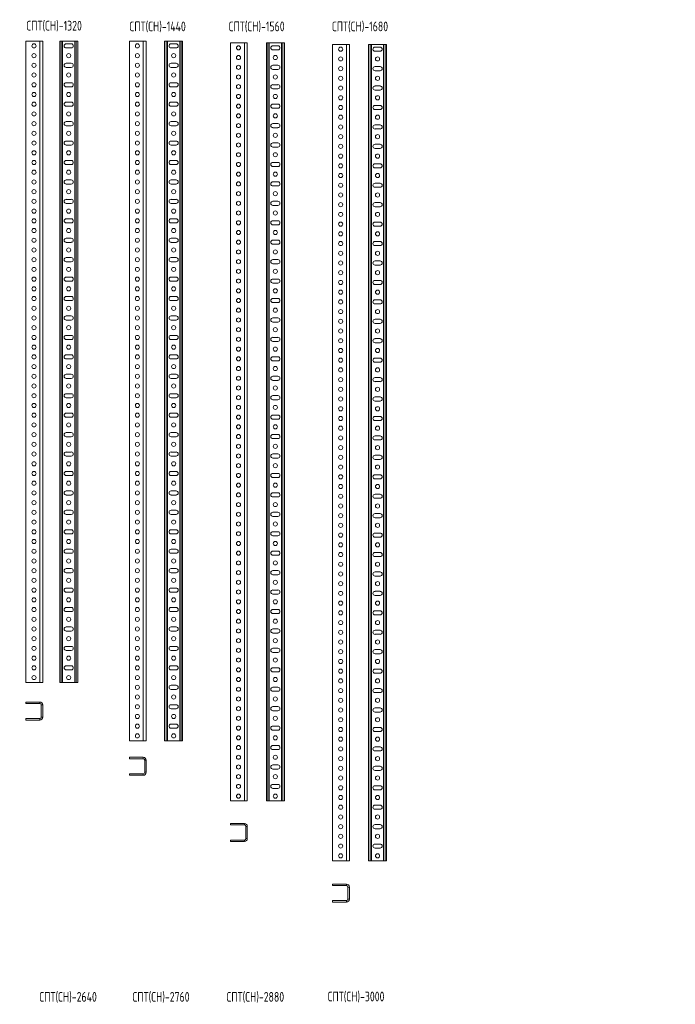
# Model space of a CAD drawing. Header units: millimetres. Extents: x -2 to 2565, y -5169 to 295.
# Tile 11 of 11: x 1216 to 2565, y -2054 to -28. Entities that reach past the tile are written whole.
import ezdxf

# ---------------------------------------------------------------- set-up
doc = ezdxf.new("R2010")
doc.units = ezdxf.units.MM
doc.styles.add('SLDTEXTSTYLE0', font='TXT', dxfattribs={"width": 0.7, "bigfont": 'bigfont'})

msp = doc.modelspace()

# ---------------------------------------------------------------- linework, layer by layer
at = {"color": 7, "linetype": 'Continuous', "lineweight": 15}
for p, q in [((1228.9, -71.7), (1228.9, -1391.7)), ((1228.9, -71.7), (1257.4, -71.7)), ((1257.4, -71.7), (1263.4, -71.7)), ((1263.4, -71.7), (1263.4, -1391.7)), ((1298.4, -71.7), (1298.4, -1391.7)), ((1301.4, -71.7), (1298.4, -71.7)), ((1301.4, -71.7), (1301.4, -1391.7)), ((1304.4, -71.7), (1301.4, -71.7)), ((1329.4, -71.7), (1304.4, -71.7)), ((1322.1, -77.5), (1311.6, -77.5)), ((1332.4, -71.7), (1329.4, -71.7)), ((1335.4, -71.7), (1332.4, -71.7)), ((1332.4, -71.7), (1332.4, -1391.7)), ((1335.4, -71.7), (1335.4, -1391.7)), ((1441.8, -71.7), (1441.8, -1511.7)), ((1441.8, -71.7), (1470.3, -71.7)), ((1470.3, -71.7), (1476.3, -71.7)), ((1476.3, -71.7), (1476.3, -1511.7)), ((1514.3, -71.7), (1514.3, -1511.7)), ((1517.3, -71.7), (1514.3, -71.7)), ((1517.3, -71.7), (1517.3, -1511.7)), ((1520.3, -71.7), (1517.3, -71.7)), ((1545.3, -71.7), (1520.3, -71.7)), ((1538.1, -77.5), (1527.6, -77.5)), ((1548.3, -71.7), (1545.3, -71.7)), ((1551.3, -71.7), (1548.3, -71.7)), ((1548.3, -71.7), (1548.3, -1511.7)), ((1551.3, -71.7), (1551.3, -1511.7)), ((1649.9, -75.7), (1649.9, -1635.7)), ((1649.9, -75.7), (1678.4, -75.7)), ((1678.4, -75.7), (1684.4, -75.7)), ((1684.4, -75.7), (1684.4, -1635.7)), ((1723.8, -75.7), (1723.8, -1635.7)), ((1726.8, -75.7), (1723.8, -75.7)), ((1726.8, -75.7), (1726.8, -1635.7)), ((1729.8, -75.7), (1726.8, -75.7)), ((1754.8, -75.7), (1729.8, -75.7)), ((1757.8, -75.7), (1754.8, -75.7)), ((1760.8, -75.7), (1757.8, -75.7)), ((1757.8, -75.7), (1757.8, -1635.7)), ((1760.8, -75.7), (1760.8, -1635.7)), ((1860.1, -78.5), (1860.1, -1758.5)), ((1860.1, -78.5), (1888.6, -78.5)), ((1888.6, -78.5), (1894.6, -78.5)), ((1894.6, -78.5), (1894.6, -1758.5)), ((1934.1, -78.5), (1934.1, -1758.5)), ((1937.1, -78.5), (1934.1, -78.5)), ((1937.1, -78.5), (1937.1, -1758.5)), ((1940.1, -78.5), (1937.1, -78.5)), ((1965.1, -78.5), (1940.1, -78.5)), ((1968.1, -78.5), (1965.1, -78.5)), ((1968.1, -78.5), (1968.1, -1758.5)), ((1971.1, -78.5), (1968.1, -78.5)), ((1971.1, -78.5), (1971.1, -1758.5)), ((1311.6, -86), (1322.1, -86)), ((1527.6, -86), (1538.1, -86)), ((1747.5, -81.5), (1737, -81.5)), ((1737, -90), (1747.5, -90)), ((1957.9, -84.2), (1947.4, -84.2)), ((1947.4, -92.7), (1957.9, -92.7)), ((1322.1, -117.5), (1311.6, -117.5)), ((1538.1, -117.5), (1527.6, -117.5)), ((1747.5, -121.5), (1737, -121.5)), ((1311.6, -126), (1322.1, -126)), ((1527.6, -126), (1538.1, -126)), ((1737, -130), (1747.5, -130)), ((1957.9, -124.2), (1947.4, -124.2)), ((1947.4, -132.7), (1957.9, -132.7)), ((1322.1, -157.5), (1311.6, -157.5)), ((1538.1, -157.5), (1527.6, -157.5)), ((1747.5, -161.5), (1737, -161.5)), ((1311.6, -166), (1322.1, -166)), ((1527.6, -166), (1538.1, -166)), ((1737, -170), (1747.5, -170)), ((1957.9, -164.2), (1947.4, -164.2)), ((1947.4, -172.7), (1957.9, -172.7)), ((1322.1, -197.5), (1311.6, -197.5)), ((1538.1, -197.5), (1527.6, -197.5)), ((1747.5, -201.5), (1737, -201.5)), ((1311.6, -206), (1322.1, -206)), ((1527.6, -206), (1538.1, -206)), ((1737, -210), (1747.5, -210)), ((1957.9, -204.2), (1947.4, -204.2)), ((1947.4, -212.7), (1957.9, -212.7)), ((1322.1, -237.5), (1311.6, -237.5)), ((1538.1, -237.5), (1527.6, -237.5)), ((1747.5, -241.5), (1737, -241.5)), ((1311.6, -246), (1322.1, -246)), ((1527.6, -246), (1538.1, -246)), ((1737, -250), (1747.5, -250)), ((1957.9, -244.2), (1947.4, -244.2)), ((1947.4, -252.7), (1957.9, -252.7)), ((1322.1, -277.5), (1311.6, -277.5)), ((1538.1, -277.5), (1527.6, -277.5)), ((1747.5, -281.5), (1737, -281.5)), ((1311.6, -286), (1322.1, -286)), ((1527.6, -286), (1538.1, -286)), ((1737, -290), (1747.5, -290)), ((1957.9, -284.2), (1947.4, -284.2)), ((1947.4, -292.7), (1957.9, -292.7)), ((1322.1, -317.5), (1311.6, -317.5)), ((1538.1, -317.5), (1527.6, -317.5)), ((1747.5, -321.5), (1737, -321.5)), ((1311.6, -326), (1322.1, -326)), ((1527.6, -326), (1538.1, -326)), ((1737, -330), (1747.5, -330)), ((1957.9, -324.2), (1947.4, -324.2)), ((1947.4, -332.7), (1957.9, -332.7)), ((1322.1, -357.5), (1311.6, -357.5)), ((1538.1, -357.5), (1527.6, -357.5)), ((1747.5, -361.5), (1737, -361.5)), ((1957.9, -364.2), (1947.4, -364.2)), ((1311.6, -366), (1322.1, -366)), ((1527.6, -366), (1538.1, -366)), ((1737, -370), (1747.5, -370)), ((1947.4, -372.7), (1957.9, -372.7)), ((1322.1, -397.5), (1311.6, -397.5)), ((1538.1, -397.5), (1527.6, -397.5)), ((1747.5, -401.5), (1737, -401.5)), ((1957.9, -404.2), (1947.4, -404.2)), ((1311.6, -406), (1322.1, -406)), ((1527.6, -406), (1538.1, -406)), ((1737, -410), (1747.5, -410)), ((1947.4, -412.7), (1957.9, -412.7)), ((1322.1, -437.5), (1311.6, -437.5)), ((1538.1, -437.5), (1527.6, -437.5)), ((1747.5, -441.5), (1737, -441.5)), ((1957.9, -444.2), (1947.4, -444.2)), ((1311.6, -446), (1322.1, -446)), ((1527.6, -446), (1538.1, -446)), ((1737, -450), (1747.5, -450)), ((1947.4, -452.7), (1957.9, -452.7)), ((1322.1, -477.5), (1311.6, -477.5)), ((1311.6, -486), (1322.1, -486)), ((1538.1, -477.5), (1527.6, -477.5)), ((1527.6, -486), (1538.1, -486)), ((1747.5, -481.5), (1737, -481.5)), ((1957.9, -484.2), (1947.4, -484.2)), ((1737, -490), (1747.5, -490)), ((1947.4, -492.7), (1957.9, -492.7)), ((1322.1, -517.5), (1311.6, -517.5)), ((1311.6, -526), (1322.1, -526)), ((1538.1, -517.5), (1527.6, -517.5)), ((1527.6, -526), (1538.1, -526)), ((1747.5, -521.5), (1737, -521.5)), ((1957.9, -524.2), (1947.4, -524.2)), ((1737, -530), (1747.5, -530)), ((1947.4, -532.7), (1957.9, -532.7)), ((1322.1, -557.5), (1311.6, -557.5)), ((1311.6, -566), (1322.1, -566)), ((1538.1, -557.5), (1527.6, -557.5)), ((1527.6, -566), (1538.1, -566)), ((1747.5, -561.5), (1737, -561.5)), ((1957.9, -564.2), (1947.4, -564.2)), ((1737, -570), (1747.5, -570)), ((1947.4, -572.7), (1957.9, -572.7)), ((1322.1, -597.5), (1311.6, -597.5)), ((1311.6, -606), (1322.1, -606)), ((1538.1, -597.5), (1527.6, -597.5)), ((1527.6, -606), (1538.1, -606)), ((1747.5, -601.5), (1737, -601.5)), ((1957.9, -604.2), (1947.4, -604.2)), ((1737, -610), (1747.5, -610)), ((1947.4, -612.7), (1957.9, -612.7)), ((1322.1, -637.5), (1311.6, -637.5)), ((1311.6, -646), (1322.1, -646)), ((1538.1, -637.5), (1527.6, -637.5)), ((1527.6, -646), (1538.1, -646)), ((1747.5, -641.5), (1737, -641.5)), ((1957.9, -644.2), (1947.4, -644.2)), ((1737, -650), (1747.5, -650)), ((1947.4, -652.7), (1957.9, -652.7)), ((1322.1, -677.5), (1311.6, -677.5)), ((1311.6, -686), (1322.1, -686)), ((1538.1, -677.5), (1527.6, -677.5)), ((1527.6, -686), (1538.1, -686)), ((1747.5, -681.5), (1737, -681.5)), ((1957.9, -684.2), (1947.4, -684.2)), ((1737, -690), (1747.5, -690)), ((1947.4, -692.7), (1957.9, -692.7)), ((1322.1, -717.5), (1311.6, -717.5)), ((1311.6, -726), (1322.1, -726)), ((1538.1, -717.5), (1527.6, -717.5)), ((1527.6, -726), (1538.1, -726)), ((1747.5, -721.5), (1737, -721.5)), ((1957.9, -724.2), (1947.4, -724.2)), ((1737, -730), (1747.5, -730)), ((1947.4, -732.7), (1957.9, -732.7)), ((1322.1, -757.5), (1311.6, -757.5)), ((1311.6, -766), (1322.1, -766)), ((1538.1, -757.5), (1527.6, -757.5)), ((1527.6, -766), (1538.1, -766)), ((1747.5, -761.5), (1737, -761.5)), ((1737, -770), (1747.5, -770)), ((1957.9, -764.2), (1947.4, -764.2)), ((1947.4, -772.7), (1957.9, -772.7)), ((1322.1, -797.5), (1311.6, -797.5)), ((1311.6, -806), (1322.1, -806)), ((1538.1, -797.5), (1527.6, -797.5)), ((1527.6, -806), (1538.1, -806)), ((1747.5, -801.5), (1737, -801.5)), ((1737, -810), (1747.5, -810)), ((1957.9, -804.2), (1947.4, -804.2)), ((1947.4, -812.7), (1957.9, -812.7)), ((1322.1, -837.5), (1311.6, -837.5)), ((1311.6, -846), (1322.1, -846)), ((1538.1, -837.5), (1527.6, -837.5)), ((1527.6, -846), (1538.1, -846)), ((1747.5, -841.5), (1737, -841.5)), ((1737, -850), (1747.5, -850)), ((1957.9, -844.2), (1947.4, -844.2)), ((1947.4, -852.7), (1957.9, -852.7)), ((1322.1, -877.5), (1311.6, -877.5)), ((1311.6, -886), (1322.1, -886)), ((1538.1, -877.5), (1527.6, -877.5)), ((1527.6, -886), (1538.1, -886)), ((1747.5, -881.5), (1737, -881.5)), ((1737, -890), (1747.5, -890)), ((1957.9, -884.2), (1947.4, -884.2)), ((1947.4, -892.7), (1957.9, -892.7)), ((1322.1, -917.5), (1311.6, -917.5)), ((1311.6, -926), (1322.1, -926)), ((1538.1, -917.5), (1527.6, -917.5)), ((1527.6, -926), (1538.1, -926)), ((1747.5, -921.5), (1737, -921.5)), ((1737, -930), (1747.5, -930)), ((1957.9, -924.2), (1947.4, -924.2)), ((1947.4, -932.7), (1957.9, -932.7)), ((1322.1, -957.5), (1311.6, -957.5)), ((1311.6, -966), (1322.1, -966)), ((1538.1, -957.5), (1527.6, -957.5)), ((1527.6, -966), (1538.1, -966)), ((1747.5, -961.5), (1737, -961.5)), ((1737, -970), (1747.5, -970)), ((1957.9, -964.2), (1947.4, -964.2)), ((1947.4, -972.7), (1957.9, -972.7)), ((1322.1, -997.5), (1311.6, -997.5)), ((1311.6, -1006), (1322.1, -1006)), ((1538.1, -997.5), (1527.6, -997.5)), ((1527.6, -1006), (1538.1, -1006)), ((1747.5, -1001.5), (1737, -1001.5)), ((1737, -1010), (1747.5, -1010)), ((1957.9, -1004.2), (1947.4, -1004.2)), ((1947.4, -1012.7), (1957.9, -1012.7)), ((1322.1, -1037.5), (1311.6, -1037.5)), ((1311.6, -1046), (1322.1, -1046)), ((1538.1, -1037.5), (1527.6, -1037.5)), ((1527.6, -1046), (1538.1, -1046)), ((1747.5, -1041.5), (1737, -1041.5)), ((1737, -1050), (1747.5, -1050)), ((1957.9, -1044.2), (1947.4, -1044.2)), ((1947.4, -1052.7), (1957.9, -1052.7)), ((1322.1, -1077.5), (1311.6, -1077.5)), ((1311.6, -1086), (1322.1, -1086)), ((1538.1, -1077.5), (1527.6, -1077.5)), ((1527.6, -1086), (1538.1, -1086)), ((1747.5, -1081.5), (1737, -1081.5)), ((1737, -1090), (1747.5, -1090)), ((1957.9, -1084.2), (1947.4, -1084.2)), ((1947.4, -1092.7), (1957.9, -1092.7)), ((1322.1, -1117.5), (1311.6, -1117.5)), ((1311.6, -1126), (1322.1, -1126)), ((1538.1, -1117.5), (1527.6, -1117.5)), ((1527.6, -1126), (1538.1, -1126)), ((1747.5, -1121.5), (1737, -1121.5)), ((1737, -1130), (1747.5, -1130)), ((1957.9, -1124.2), (1947.4, -1124.2)), ((1947.4, -1132.7), (1957.9, -1132.7)), ((1322.1, -1157.5), (1311.6, -1157.5)), ((1311.6, -1166), (1322.1, -1166)), ((1538.1, -1157.5), (1527.6, -1157.5)), ((1527.6, -1166), (1538.1, -1166)), ((1747.5, -1161.5), (1737, -1161.5)), ((1737, -1170), (1747.5, -1170)), ((1957.9, -1164.2), (1947.4, -1164.2)), ((1947.4, -1172.7), (1957.9, -1172.7)), ((1322.1, -1197.5), (1311.6, -1197.5)), ((1311.6, -1206), (1322.1, -1206)), ((1538.1, -1197.5), (1527.6, -1197.5)), ((1527.6, -1206), (1538.1, -1206)), ((1747.5, -1201.5), (1737, -1201.5)), ((1737, -1210), (1747.5, -1210)), ((1957.9, -1204.2), (1947.4, -1204.2)), ((1947.4, -1212.7), (1957.9, -1212.7)), ((1322.1, -1237.5), (1311.6, -1237.5)), ((1311.6, -1246), (1322.1, -1246)), ((1538.1, -1237.5), (1527.6, -1237.5)), ((1527.6, -1246), (1538.1, -1246)), ((1747.5, -1241.5), (1737, -1241.5)), ((1737, -1250), (1747.5, -1250)), ((1957.9, -1244.2), (1947.4, -1244.2)), ((1947.4, -1252.7), (1957.9, -1252.7)), ((1322.1, -1277.5), (1311.6, -1277.5)), ((1311.6, -1286), (1322.1, -1286)), ((1538.1, -1277.5), (1527.6, -1277.5)), ((1527.6, -1286), (1538.1, -1286)), ((1747.5, -1281.5), (1737, -1281.5)), ((1737, -1290), (1747.5, -1290)), ((1957.9, -1284.2), (1947.4, -1284.2)), ((1947.4, -1292.7), (1957.9, -1292.7)), ((1322.1, -1317.5), (1311.6, -1317.5)), ((1311.6, -1326), (1322.1, -1326)), ((1538.1, -1317.5), (1527.6, -1317.5)), ((1527.6, -1326), (1538.1, -1326)), ((1747.5, -1321.5), (1737, -1321.5)), ((1737, -1330), (1747.5, -1330)), ((1957.9, -1324.2), (1947.4, -1324.2)), ((1947.4, -1332.7), (1957.9, -1332.7)), ((1322.1, -1357.5), (1311.6, -1357.5)), ((1538.1, -1357.5), (1527.6, -1357.5)), ((1311.6, -1366), (1322.1, -1366)), ((1527.6, -1366), (1538.1, -1366)), ((1747.5, -1361.5), (1737, -1361.5)), ((1737, -1370), (1747.5, -1370)), ((1957.9, -1364.2), (1947.4, -1364.2)), ((1947.4, -1372.7), (1957.9, -1372.7)), ((1228.9, -1391.7), (1257.4, -1391.7)), ((1257.4, -1391.7), (1263.4, -1391.7)), ((1301.4, -1391.7), (1298.4, -1391.7)), ((1304.4, -1391.7), (1301.4, -1391.7)), ((1329.4, -1391.7), (1304.4, -1391.7)), ((1332.4, -1391.7), (1329.4, -1391.7)), ((1335.4, -1391.7), (1332.4, -1391.7)), ((1538.1, -1397.5), (1527.6, -1397.5)), ((1527.6, -1406), (1538.1, -1406)), ((1747.5, -1401.5), (1737, -1401.5)), ((1737, -1410), (1747.5, -1410)), ((1957.9, -1404.2), (1947.4, -1404.2)), ((1947.4, -1412.7), (1957.9, -1412.7)), ((1228.9, -1435.1), (1228.9, -1432.1)), ((1257.4, -1432.1), (1228.9, -1432.1)), ((1257.4, -1435.1), (1228.9, -1435.1)), ((1260.4, -1463.1), (1260.4, -1438.1)), ((1263.4, -1463.1), (1263.4, -1438.1)), ((1538.1, -1437.5), (1527.6, -1437.5)), ((1527.6, -1446), (1538.1, -1446)), ((1747.5, -1441.5), (1737, -1441.5)), ((1737, -1450), (1747.5, -1450)), ((1957.9, -1444.2), (1947.4, -1444.2)), ((1947.4, -1452.7), (1957.9, -1452.7)), ((1228.9, -1466.1), (1257.4, -1466.1)), ((1228.9, -1469.1), (1228.9, -1466.1)), ((1228.9, -1469.1), (1257.4, -1469.1)), ((1538.1, -1477.5), (1527.6, -1477.5)), ((1527.6, -1486), (1538.1, -1486)), ((1747.5, -1481.5), (1737, -1481.5)), ((1737, -1490), (1747.5, -1490)), ((1957.9, -1484.2), (1947.4, -1484.2)), ((1947.4, -1492.7), (1957.9, -1492.7)), ((1441.8, -1511.7), (1470.3, -1511.7)), ((1470.3, -1511.7), (1476.3, -1511.7)), ((1517.3, -1511.7), (1514.3, -1511.7)), ((1520.3, -1511.7), (1517.3, -1511.7)), ((1545.3, -1511.7), (1520.3, -1511.7)), ((1548.3, -1511.7), (1545.3, -1511.7)), ((1551.3, -1511.7), (1548.3, -1511.7)), ((1747.5, -1521.5), (1737, -1521.5)), ((1737, -1530), (1747.5, -1530)), ((1957.9, -1524.2), (1947.4, -1524.2)), ((1947.4, -1532.7), (1957.9, -1532.7)), ((1441.8, -1548.7), (1441.8, -1545.7)), ((1470.3, -1545.7), (1441.8, -1545.7)), ((1470.3, -1548.7), (1441.8, -1548.7)), ((1473.3, -1576.7), (1473.3, -1551.7)), ((1476.3, -1576.7), (1476.3, -1551.7)), ((1441.8, -1582.7), (1441.8, -1579.7)), ((1441.8, -1579.7), (1470.3, -1579.7)), ((1747.5, -1561.5), (1737, -1561.5)), ((1737, -1570), (1747.5, -1570)), ((1957.9, -1564.2), (1947.4, -1564.2)), ((1947.4, -1572.7), (1957.9, -1572.7)), ((1441.8, -1582.7), (1470.3, -1582.7)), ((1747.5, -1601.5), (1737, -1601.5)), ((1737, -1610), (1747.5, -1610)), ((1957.9, -1604.2), (1947.4, -1604.2)), ((1947.4, -1612.7), (1957.9, -1612.7)), ((1649.9, -1635.7), (1678.4, -1635.7)), ((1678.4, -1635.7), (1684.4, -1635.7)), ((1726.8, -1635.7), (1723.8, -1635.7)), ((1729.8, -1635.7), (1726.8, -1635.7)), ((1754.8, -1635.7), (1729.8, -1635.7)), ((1757.8, -1635.7), (1754.8, -1635.7)), ((1760.8, -1635.7), (1757.8, -1635.7)), ((1957.9, -1644.2), (1947.4, -1644.2)), ((1947.4, -1652.7), (1957.9, -1652.7)), ((1649.9, -1685), (1649.9, -1682)), ((1678.4, -1682), (1649.9, -1682)), ((1678.4, -1685), (1649.9, -1685)), ((1681.4, -1713), (1681.4, -1688)), ((1684.4, -1713), (1684.4, -1688)), ((1957.9, -1684.2), (1947.4, -1684.2)), ((1947.4, -1692.7), (1957.9, -1692.7)), ((1649.9, -1719), (1649.9, -1716)), ((1649.9, -1716), (1678.4, -1716)), ((1649.9, -1719), (1678.4, -1719)), ((1957.9, -1724.2), (1947.4, -1724.2)), ((1947.4, -1732.7), (1957.9, -1732.7)), ((1860.1, -1758.5), (1888.6, -1758.5)), ((1888.6, -1758.5), (1894.6, -1758.5)), ((1937.1, -1758.5), (1934.1, -1758.5)), ((1940.1, -1758.5), (1937.1, -1758.5)), ((1965.1, -1758.5), (1940.1, -1758.5)), ((1968.1, -1758.5), (1965.1, -1758.5)), ((1971.1, -1758.5), (1968.1, -1758.5)), ((1860.1, -1809.8), (1860.1, -1806.8)), ((1888.6, -1806.8), (1860.1, -1806.8)), ((1888.6, -1809.8), (1860.1, -1809.8)), ((1891.6, -1837.8), (1891.6, -1812.8)), ((1894.6, -1837.8), (1894.6, -1812.8)), ((1860.1, -1843.8), (1860.1, -1840.8)), ((1860.1, -1840.8), (1888.6, -1840.8)), ((1860.1, -1843.8), (1888.6, -1843.8))]:
    msp.add_line(p, q, dxfattribs=at)
at = {"color": 8, "linetype": 'Continuous', "lineweight": 0}
for p, q in [((1257.4, -71.7), (1257.4, -1391.7)), ((1304.4, -71.7), (1304.4, -1391.7)), ((1329.4, -71.7), (1329.4, -1391.7)), ((1470.3, -71.7), (1470.3, -1511.7)), ((1520.3, -71.7), (1520.3, -1511.7)), ((1545.3, -71.7), (1545.3, -1511.7)), ((1678.4, -75.7), (1678.4, -1635.7)), ((1729.8, -75.7), (1729.8, -1635.7)), ((1754.8, -75.7), (1754.8, -1635.7)), ((1888.6, -78.5), (1888.6, -1758.5)), ((1940.1, -78.5), (1940.1, -1758.5)), ((1965.1, -78.5), (1965.1, -1758.5)), ((1257.4, -1435.1), (1257.4, -1432.1)), ((1263.4, -1438.1), (1260.4, -1438.1)), ((1257.4, -1469.1), (1257.4, -1466.1)), ((1260.4, -1463.1), (1263.4, -1463.1)), ((1470.3, -1548.7), (1470.3, -1545.7)), ((1476.3, -1551.7), (1473.3, -1551.7)), ((1470.3, -1582.7), (1470.3, -1579.7)), ((1473.3, -1576.7), (1476.3, -1576.7)), ((1678.4, -1685), (1678.4, -1682)), ((1684.4, -1688), (1681.4, -1688)), ((1678.4, -1719), (1678.4, -1716)), ((1681.4, -1713), (1684.4, -1713)), ((1888.6, -1809.8), (1888.6, -1806.8)), ((1894.6, -1812.8), (1891.6, -1812.8)), ((1888.6, -1843.8), (1888.6, -1840.8)), ((1891.6, -1837.8), (1894.6, -1837.8))]:
    msp.add_line(p, q, dxfattribs=at)
at = {"color": 7, "linetype": 'Continuous', "lineweight": 15}
for centre in [(1245.4, -81.7), (1458.3, -81.7), (1245.4, -101.7), (1316.9, -101.7), (1458.3, -101.7), (1532.8, -101.7), (1666.4, -85.7), (1876.6, -88.5), (1245.4, -121.7), (1458.3, -121.7), (1666.4, -105.7), (1666.4, -125.7), (1742.3, -105.7), (1876.6, -108.5), (1952.6, -108.5), (1245.4, -141.7), (1316.9, -141.7), (1458.3, -141.7), (1532.8, -141.7), (1666.4, -145.7), (1742.3, -145.7), (1876.6, -128.5), (1245.4, -161.7), (1458.3, -161.7), (1666.4, -165.7), (1876.6, -148.5), (1952.6, -148.5), (1245.4, -181.7), (1316.9, -181.7), (1458.3, -181.7), (1532.8, -181.7), (1666.4, -185.7), (1742.3, -185.7), (1876.6, -168.5), (1245.4, -201.7), (1458.3, -201.7), (1666.4, -205.7), (1876.6, -188.5), (1952.6, -188.5), (1245.4, -221.7), (1316.9, -221.7), (1458.3, -221.7), (1532.8, -221.7), (1666.4, -225.7), (1742.3, -225.7), (1876.6, -208.5), (1245.4, -241.7), (1458.3, -241.7), (1666.4, -245.7), (1876.6, -228.5), (1952.6, -228.5), (1245.4, -261.7), (1316.9, -261.7), (1458.3, -261.7), (1532.8, -261.7), (1666.4, -265.7), (1742.3, -265.7), (1876.6, -248.5), (1245.4, -281.7), (1458.3, -281.7), (1666.4, -285.7), (1876.6, -268.5), (1952.6, -268.5), (1245.4, -301.7), (1316.9, -301.7), (1458.3, -301.7), (1532.8, -301.7), (1666.4, -305.7), (1742.3, -305.7), (1876.6, -288.5), (1245.4, -321.7), (1458.3, -321.7), (1666.4, -325.7), (1876.6, -308.5), (1952.6, -308.5), (1245.4, -341.7), (1316.9, -341.7), (1458.3, -341.7), (1532.8, -341.7), (1666.4, -345.7), (1742.3, -345.7), (1876.6, -328.5), (1876.6, -348.5), (1952.6, -348.5), (1245.4, -361.7), (1458.3, -361.7), (1666.4, -365.7), (1876.6, -368.5), (1245.4, -381.7), (1316.9, -381.7), (1458.3, -381.7), (1532.8, -381.7), (1666.4, -385.7), (1742.3, -385.7), (1876.6, -388.5), (1952.6, -388.5), (1245.4, -401.7), (1458.3, -401.7), (1666.4, -405.7), (1876.6, -408.5), (1245.4, -421.7), (1316.9, -421.7), (1458.3, -421.7), (1532.8, -421.7), (1666.4, -425.7), (1742.3, -425.7), (1876.6, -428.5), (1952.6, -428.5), (1245.4, -441.7), (1458.3, -441.7), (1666.4, -445.7), (1876.6, -448.5), (1245.4, -461.7), (1316.9, -461.7), (1458.3, -461.7), (1532.8, -461.7), (1666.4, -465.7), (1742.3, -465.7), (1876.6, -468.5), (1952.6, -468.5), (1245.4, -481.7), (1458.3, -481.7), (1666.4, -485.7), (1876.6, -488.5), (1245.4, -501.7), (1316.9, -501.7), (1458.3, -501.7), (1532.8, -501.7), (1666.4, -505.7), (1742.3, -505.7), (1876.6, -508.5), (1952.6, -508.5), (1245.4, -521.7), (1458.3, -521.7), (1666.4, -525.7), (1876.6, -528.5), (1245.4, -541.7), (1316.9, -541.7), (1458.3, -541.7), (1532.8, -541.7), (1666.4, -545.7), (1742.3, -545.7), (1876.6, -548.5), (1952.6, -548.5), (1245.4, -561.7), (1458.3, -561.7), (1666.4, -565.7), (1876.6, -568.5), (1245.4, -581.7), (1316.9, -581.7), (1458.3, -581.7), (1532.8, -581.7), (1666.4, -585.7), (1742.3, -585.7), (1876.6, -588.5), (1952.6, -588.5), (1245.4, -601.7), (1458.3, -601.7), (1666.4, -605.7), (1876.6, -608.5), (1245.4, -621.7), (1316.9, -621.7), (1458.3, -621.7), (1532.8, -621.7), (1666.4, -625.7), (1742.3, -625.7), (1876.6, -628.5), (1952.6, -628.5), (1245.4, -641.7), (1458.3, -641.7), (1666.4, -645.7), (1876.6, -648.5), (1245.4, -661.7), (1316.9, -661.7), (1458.3, -661.7), (1532.8, -661.7), (1666.4, -665.7), (1742.3, -665.7), (1876.6, -668.5), (1952.6, -668.5), (1245.4, -681.7), (1458.3, -681.7), (1666.4, -685.7), (1876.6, -688.5), (1245.4, -701.7), (1316.9, -701.7), (1458.3, -701.7), (1532.8, -701.7), (1666.4, -705.7), (1742.3, -705.7), (1876.6, -708.5), (1952.6, -708.5), (1245.4, -721.7), (1458.3, -721.7), (1666.4, -725.7), (1876.6, -728.5), (1245.4, -741.7), (1316.9, -741.7), (1458.3, -741.7), (1532.8, -741.7), (1666.4, -745.7), (1742.3, -745.7), (1876.6, -748.5), (1952.6, -748.5), (1245.4, -761.7), (1458.3, -761.7), (1666.4, -765.7), (1876.6, -768.5), (1245.4, -781.7), (1316.9, -781.7), (1458.3, -781.7), (1532.8, -781.7), (1666.4, -785.7), (1742.3, -785.7), (1876.6, -788.5), (1952.6, -788.5), (1245.4, -801.7), (1458.3, -801.7), (1666.4, -805.7), (1876.6, -808.5), (1245.4, -821.7), (1316.9, -821.7), (1458.3, -821.7), (1532.8, -821.7), (1666.4, -825.7), (1742.3, -825.7), (1876.6, -828.5), (1952.6, -828.5), (1245.4, -841.7), (1458.3, -841.7), (1666.4, -845.7), (1876.6, -848.5), (1245.4, -861.7), (1316.9, -861.7), (1458.3, -861.7), (1532.8, -861.7), (1666.4, -865.7), (1742.3, -865.7), (1876.6, -868.5), (1952.6, -868.5), (1245.4, -881.7), (1458.3, -881.7), (1666.4, -885.7), (1876.6, -888.5), (1245.4, -901.7), (1316.9, -901.7), (1458.3, -901.7), (1532.8, -901.7), (1666.4, -905.7), (1742.3, -905.7), (1876.6, -908.5), (1952.6, -908.5), (1245.4, -921.7), (1458.3, -921.7), (1666.4, -925.7), (1876.6, -928.5), (1245.4, -941.7), (1316.9, -941.7), (1458.3, -941.7), (1532.8, -941.7), (1666.4, -945.7), (1742.3, -945.7), (1876.6, -948.5), (1952.6, -948.5), (1245.4, -961.7), (1458.3, -961.7), (1666.4, -965.7), (1876.6, -968.5), (1245.4, -981.7), (1316.9, -981.7), (1458.3, -981.7), (1532.8, -981.7), (1666.4, -985.7), (1742.3, -985.7), (1876.6, -988.5), (1952.6, -988.5), (1245.4, -1001.7), (1458.3, -1001.7), (1666.4, -1005.7), (1876.6, -1008.5), (1245.4, -1021.7), (1316.9, -1021.7), (1458.3, -1021.7), (1532.8, -1021.7), (1666.4, -1025.7), (1742.3, -1025.7), (1876.6, -1028.5), (1952.6, -1028.5), (1245.4, -1041.7), (1458.3, -1041.7), (1666.4, -1045.7), (1876.6, -1048.5), (1245.4, -1061.7), (1316.9, -1061.7), (1458.3, -1061.7), (1532.8, -1061.7), (1666.4, -1065.7), (1742.3, -1065.7), (1876.6, -1068.5), (1952.6, -1068.5), (1245.4, -1081.7), (1458.3, -1081.7), (1666.4, -1085.7), (1876.6, -1088.5), (1245.4, -1101.7), (1316.9, -1101.7), (1458.3, -1101.7), (1532.8, -1101.7), (1666.4, -1105.7), (1742.3, -1105.7), (1876.6, -1108.5), (1952.6, -1108.5), (1245.4, -1121.7), (1458.3, -1121.7), (1666.4, -1125.7), (1876.6, -1128.5), (1245.4, -1141.7), (1316.9, -1141.7), (1458.3, -1141.7), (1532.8, -1141.7), (1666.4, -1145.7), (1742.3, -1145.7), (1876.6, -1148.5), (1952.6, -1148.5), (1245.4, -1161.7), (1458.3, -1161.7), (1666.4, -1165.7), (1876.6, -1168.5), (1245.4, -1181.7), (1316.9, -1181.7), (1458.3, -1181.7), (1532.8, -1181.7), (1666.4, -1185.7), (1742.3, -1185.7), (1876.6, -1188.5), (1952.6, -1188.5), (1245.4, -1201.7), (1458.3, -1201.7), (1666.4, -1205.7), (1876.6, -1208.5), (1245.4, -1221.7), (1316.9, -1221.7), (1458.3, -1221.7), (1532.8, -1221.7), (1666.4, -1225.7), (1742.3, -1225.7), (1876.6, -1228.5), (1952.6, -1228.5), (1245.4, -1241.7), (1458.3, -1241.7), (1666.4, -1245.7), (1876.6, -1248.5), (1245.4, -1261.7), (1316.9, -1261.7), (1458.3, -1261.7), (1532.8, -1261.7), (1666.4, -1265.7), (1742.3, -1265.7), (1876.6, -1268.5), (1952.6, -1268.5), (1245.4, -1281.7), (1458.3, -1281.7), (1666.4, -1285.7), (1876.6, -1288.5), (1245.4, -1301.7), (1316.9, -1301.7), (1458.3, -1301.7), (1532.8, -1301.7), (1666.4, -1305.7), (1742.3, -1305.7), (1876.6, -1308.5), (1952.6, -1308.5), (1245.4, -1321.7), (1458.3, -1321.7), (1666.4, -1325.7), (1876.6, -1328.5), (1245.4, -1341.7), (1245.4, -1361.7), (1316.9, -1341.7), (1458.3, -1341.7), (1458.3, -1361.7), (1532.8, -1341.7), (1666.4, -1345.7), (1742.3, -1345.7), (1876.6, -1348.5), (1952.6, -1348.5), (1245.4, -1381.7), (1316.9, -1381.7), (1458.3, -1381.7), (1532.8, -1381.7), (1666.4, -1365.7), (1876.6, -1368.5), (1458.3, -1401.7), (1666.4, -1385.7), (1742.3, -1385.7), (1876.6, -1388.5), (1952.6, -1388.5), (1458.3, -1421.7), (1532.8, -1421.7), (1666.4, -1405.7), (1876.6, -1408.5), (1458.3, -1441.7), (1666.4, -1425.7), (1742.3, -1425.7), (1876.6, -1428.5), (1952.6, -1428.5), (1458.3, -1461.7), (1532.8, -1461.7), (1666.4, -1445.7), (1876.6, -1448.5), (1458.3, -1481.7), (1666.4, -1465.7), (1742.3, -1465.7), (1876.6, -1468.5), (1952.6, -1468.5), (1458.3, -1501.7), (1532.8, -1501.7), (1666.4, -1485.7), (1876.6, -1488.5), (1666.4, -1505.7), (1742.3, -1505.7), (1876.6, -1508.5), (1952.6, -1508.5), (1666.4, -1525.7), (1876.6, -1528.5), (1666.4, -1545.7), (1742.3, -1545.7), (1876.6, -1548.5), (1952.6, -1548.5), (1666.4, -1565.7), (1876.6, -1568.5), (1666.4, -1585.7), (1742.3, -1585.7), (1876.6, -1588.5), (1952.6, -1588.5), (1666.4, -1605.7), (1876.6, -1608.5), (1666.4, -1625.7), (1742.3, -1625.7), (1876.6, -1628.5), (1952.6, -1628.5), (1876.6, -1648.5), (1876.6, -1668.5), (1952.6, -1668.5), (1876.6, -1688.5), (1876.6, -1708.5), (1952.6, -1708.5), (1876.6, -1728.5), (1876.6, -1748.5), (1952.6, -1748.5)]:
    msp.add_circle(centre, 4.25, dxfattribs=at)
for centre, radius, start, end in [((1311.6, -81.7), 4.25, 90, 270), ((1322.1, -81.7), 4.25, 270, 90), ((1527.6, -81.7), 4.25, 90, 270), ((1538.1, -81.7), 4.25, 270, 90), ((1737, -85.7), 4.25, 90, 270), ((1747.5, -85.7), 4.25, 270, 90), ((1947.4, -88.5), 4.25, 90, 270), ((1957.9, -88.5), 4.25, 270, 90), ((1311.6, -121.7), 4.25, 90, 270), ((1322.1, -121.7), 4.25, 270, 90), ((1527.6, -121.7), 4.25, 90, 270), ((1538.1, -121.7), 4.25, 270, 90), ((1737, -125.7), 4.25, 90, 270), ((1747.5, -125.7), 4.25, 270, 90), ((1947.4, -128.5), 4.25, 90, 270), ((1957.9, -128.5), 4.25, 270, 90), ((1311.6, -161.7), 4.25, 90, 270), ((1322.1, -161.7), 4.25, 270, 90), ((1527.6, -161.7), 4.25, 90, 270), ((1538.1, -161.7), 4.25, 270, 90), ((1737, -165.7), 4.25, 90, 270), ((1747.5, -165.7), 4.25, 270, 90), ((1947.4, -168.5), 4.25, 90, 270), ((1957.9, -168.5), 4.25, 270, 90), ((1311.6, -201.7), 4.25, 90, 270), ((1322.1, -201.7), 4.25, 270, 90), ((1527.6, -201.7), 4.25, 90, 270), ((1538.1, -201.7), 4.25, 270, 90), ((1737, -205.7), 4.25, 90, 270), ((1747.5, -205.7), 4.25, 270, 90), ((1947.4, -208.5), 4.25, 90, 270), ((1957.9, -208.5), 4.25, 270, 90), ((1311.6, -241.7), 4.25, 90, 270), ((1322.1, -241.7), 4.25, 270, 90), ((1527.6, -241.7), 4.25, 90, 270), ((1538.1, -241.7), 4.25, 270, 90), ((1737, -245.7), 4.25, 90, 270), ((1747.5, -245.7), 4.25, 270, 90), ((1947.4, -248.5), 4.25, 90, 270), ((1957.9, -248.5), 4.25, 270, 90), ((1311.6, -281.7), 4.25, 90, 270), ((1322.1, -281.7), 4.25, 270, 90), ((1527.6, -281.7), 4.25, 90, 270), ((1538.1, -281.7), 4.25, 270, 90), ((1737, -285.7), 4.25, 90, 270), ((1747.5, -285.7), 4.25, 270, 90), ((1947.4, -288.5), 4.25, 90, 270), ((1957.9, -288.5), 4.25, 270, 90), ((1311.6, -321.7), 4.25, 90, 270), ((1322.1, -321.7), 4.25, 270, 90), ((1527.6, -321.7), 4.25, 90, 270), ((1538.1, -321.7), 4.25, 270, 90), ((1737, -325.7), 4.25, 90, 270), ((1747.5, -325.7), 4.25, 270, 90), ((1947.4, -328.5), 4.25, 90, 270), ((1957.9, -328.5), 4.25, 270, 90), ((1311.6, -361.7), 4.25, 90, 270), ((1322.1, -361.7), 4.25, 270, 90), ((1527.6, -361.7), 4.25, 90, 270), ((1538.1, -361.7), 4.25, 270, 90), ((1737, -365.7), 4.25, 90, 270), ((1747.5, -365.7), 4.25, 270, 90), ((1947.4, -368.5), 4.25, 90, 270), ((1957.9, -368.5), 4.25, 270, 90), ((1311.6, -401.7), 4.25, 90, 270), ((1322.1, -401.7), 4.25, 270, 90), ((1527.6, -401.7), 4.25, 90, 270), ((1538.1, -401.7), 4.25, 270, 90), ((1737, -405.7), 4.25, 90, 270), ((1747.5, -405.7), 4.25, 270, 90), ((1947.4, -408.5), 4.25, 90, 270), ((1957.9, -408.5), 4.25, 270, 90), ((1311.6, -441.7), 4.25, 90, 270), ((1322.1, -441.7), 4.25, 270, 90), ((1527.6, -441.7), 4.25, 90, 270), ((1538.1, -441.7), 4.25, 270, 90), ((1737, -445.7), 4.25, 90, 270), ((1747.5, -445.7), 4.25, 270, 90), ((1947.4, -448.5), 4.25, 90, 270), ((1957.9, -448.5), 4.25, 270, 90), ((1311.6, -481.7), 4.25, 90, 270), ((1322.1, -481.7), 4.25, 270, 90), ((1527.6, -481.7), 4.25, 90, 270), ((1538.1, -481.7), 4.25, 270, 90), ((1737, -485.7), 4.25, 90, 270), ((1747.5, -485.7), 4.25, 270, 90), ((1947.4, -488.5), 4.25, 90, 270), ((1957.9, -488.5), 4.25, 270, 90), ((1311.6, -521.7), 4.25, 90, 270), ((1322.1, -521.7), 4.25, 270, 90), ((1527.6, -521.7), 4.25, 90, 270), ((1538.1, -521.7), 4.25, 270, 90), ((1737, -525.7), 4.25, 90, 270), ((1747.5, -525.7), 4.25, 270, 90), ((1947.4, -528.5), 4.25, 90, 270), ((1957.9, -528.5), 4.25, 270, 90), ((1311.6, -561.7), 4.25, 90, 270), ((1322.1, -561.7), 4.25, 270, 90), ((1527.6, -561.7), 4.25, 90, 270), ((1538.1, -561.7), 4.25, 270, 90), ((1737, -565.7), 4.25, 90, 270), ((1747.5, -565.7), 4.25, 270, 90), ((1947.4, -568.5), 4.25, 90, 270), ((1957.9, -568.5), 4.25, 270, 90), ((1311.6, -601.7), 4.25, 90, 270), ((1322.1, -601.7), 4.25, 270, 90), ((1527.6, -601.7), 4.25, 90, 270), ((1538.1, -601.7), 4.25, 270, 90), ((1737, -605.7), 4.25, 90, 270), ((1747.5, -605.7), 4.25, 270, 90), ((1947.4, -608.5), 4.25, 90, 270), ((1957.9, -608.5), 4.25, 270, 90), ((1311.6, -641.7), 4.25, 90, 270), ((1322.1, -641.7), 4.25, 270, 90), ((1527.6, -641.7), 4.25, 90, 270), ((1538.1, -641.7), 4.25, 270, 90), ((1737, -645.7), 4.25, 90, 270), ((1747.5, -645.7), 4.25, 270, 90), ((1947.4, -648.5), 4.25, 90, 270), ((1957.9, -648.5), 4.25, 270, 90), ((1311.6, -681.7), 4.25, 90, 270), ((1322.1, -681.7), 4.25, 270, 90), ((1527.6, -681.7), 4.25, 90, 270), ((1538.1, -681.7), 4.25, 270, 90), ((1737, -685.7), 4.25, 90, 270), ((1747.5, -685.7), 4.25, 270, 90), ((1947.4, -688.5), 4.25, 90, 270), ((1957.9, -688.5), 4.25, 270, 90), ((1311.6, -721.7), 4.25, 90, 270), ((1322.1, -721.7), 4.25, 270, 90), ((1527.6, -721.7), 4.25, 90, 270), ((1538.1, -721.7), 4.25, 270, 90), ((1737, -725.7), 4.25, 90, 270), ((1747.5, -725.7), 4.25, 270, 90), ((1947.4, -728.5), 4.25, 90, 270), ((1957.9, -728.5), 4.25, 270, 90), ((1311.6, -761.7), 4.25, 90, 270), ((1322.1, -761.7), 4.25, 270, 90), ((1527.6, -761.7), 4.25, 90, 270), ((1538.1, -761.7), 4.25, 270, 90), ((1737, -765.7), 4.25, 90, 270), ((1747.5, -765.7), 4.25, 270, 90), ((1947.4, -768.5), 4.25, 90, 270), ((1957.9, -768.5), 4.25, 270, 90), ((1311.6, -801.7), 4.25, 90, 270), ((1322.1, -801.7), 4.25, 270, 90), ((1527.6, -801.7), 4.25, 90, 270), ((1538.1, -801.7), 4.25, 270, 90), ((1737, -805.7), 4.25, 90, 270), ((1747.5, -805.7), 4.25, 270, 90), ((1947.4, -808.5), 4.25, 90, 270), ((1957.9, -808.5), 4.25, 270, 90), ((1311.6, -841.7), 4.25, 90, 270), ((1322.1, -841.7), 4.25, 270, 90), ((1527.6, -841.7), 4.25, 90, 270), ((1538.1, -841.7), 4.25, 270, 90), ((1737, -845.7), 4.25, 90, 270), ((1747.5, -845.7), 4.25, 270, 90), ((1947.4, -848.5), 4.25, 90, 270), ((1957.9, -848.5), 4.25, 270, 90), ((1311.6, -881.7), 4.25, 90, 270), ((1322.1, -881.7), 4.25, 270, 90), ((1527.6, -881.7), 4.25, 90, 270), ((1538.1, -881.7), 4.25, 270, 90), ((1737, -885.7), 4.25, 90, 270), ((1747.5, -885.7), 4.25, 270, 90), ((1947.4, -888.5), 4.25, 90, 270), ((1957.9, -888.5), 4.25, 270, 90), ((1311.6, -921.7), 4.25, 90, 270), ((1322.1, -921.7), 4.25, 270, 90), ((1527.6, -921.7), 4.25, 90, 270), ((1538.1, -921.7), 4.25, 270, 90), ((1737, -925.7), 4.25, 90, 270), ((1747.5, -925.7), 4.25, 270, 90), ((1947.4, -928.5), 4.25, 90, 270), ((1957.9, -928.5), 4.25, 270, 90), ((1311.6, -961.7), 4.25, 90, 270), ((1322.1, -961.7), 4.25, 270, 90), ((1527.6, -961.7), 4.25, 90, 270), ((1538.1, -961.7), 4.25, 270, 90), ((1737, -965.7), 4.25, 90, 270), ((1747.5, -965.7), 4.25, 270, 90), ((1947.4, -968.5), 4.25, 90, 270), ((1957.9, -968.5), 4.25, 270, 90), ((1311.6, -1001.7), 4.25, 90, 270), ((1322.1, -1001.7), 4.25, 270, 90), ((1527.6, -1001.7), 4.25, 90, 270), ((1538.1, -1001.7), 4.25, 270, 90), ((1737, -1005.7), 4.25, 90, 270), ((1747.5, -1005.7), 4.25, 270, 90), ((1947.4, -1008.5), 4.25, 90, 270), ((1957.9, -1008.5), 4.25, 270, 90), ((1311.6, -1041.7), 4.25, 90, 270), ((1322.1, -1041.7), 4.25, 270, 90), ((1527.6, -1041.7), 4.25, 90, 270), ((1538.1, -1041.7), 4.25, 270, 90), ((1737, -1045.7), 4.25, 90, 270), ((1747.5, -1045.7), 4.25, 270, 90), ((1947.4, -1048.5), 4.25, 90, 270), ((1957.9, -1048.5), 4.25, 270, 90), ((1311.6, -1081.7), 4.25, 90, 270), ((1322.1, -1081.7), 4.25, 270, 90), ((1527.6, -1081.7), 4.25, 90, 270), ((1538.1, -1081.7), 4.25, 270, 90), ((1737, -1085.7), 4.25, 90, 270), ((1747.5, -1085.7), 4.25, 270, 90), ((1947.4, -1088.5), 4.25, 90, 270), ((1957.9, -1088.5), 4.25, 270, 90), ((1311.6, -1121.7), 4.25, 90, 270), ((1322.1, -1121.7), 4.25, 270, 90), ((1527.6, -1121.7), 4.25, 90, 270), ((1538.1, -1121.7), 4.25, 270, 90), ((1737, -1125.7), 4.25, 90, 270), ((1747.5, -1125.7), 4.25, 270, 90), ((1947.4, -1128.5), 4.25, 90, 270), ((1957.9, -1128.5), 4.25, 270, 90), ((1311.6, -1161.7), 4.25, 90, 270), ((1322.1, -1161.7), 4.25, 270, 90), ((1527.6, -1161.7), 4.25, 90, 270), ((1538.1, -1161.7), 4.25, 270, 90), ((1737, -1165.7), 4.25, 90, 270), ((1747.5, -1165.7), 4.25, 270, 90), ((1947.4, -1168.5), 4.25, 90, 270), ((1957.9, -1168.5), 4.25, 270, 90), ((1311.6, -1201.7), 4.25, 90, 270), ((1322.1, -1201.7), 4.25, 270, 90), ((1527.6, -1201.7), 4.25, 90, 270), ((1538.1, -1201.7), 4.25, 270, 90), ((1737, -1205.7), 4.25, 90, 270), ((1747.5, -1205.7), 4.25, 270, 90), ((1947.4, -1208.5), 4.25, 90, 270), ((1957.9, -1208.5), 4.25, 270, 90), ((1311.6, -1241.7), 4.25, 90, 270), ((1322.1, -1241.7), 4.25, 270, 90), ((1527.6, -1241.7), 4.25, 90, 270), ((1538.1, -1241.7), 4.25, 270, 90), ((1737, -1245.7), 4.25, 90, 270), ((1747.5, -1245.7), 4.25, 270, 90), ((1947.4, -1248.5), 4.25, 90, 270), ((1957.9, -1248.5), 4.25, 270, 90), ((1311.6, -1281.7), 4.25, 90, 270), ((1322.1, -1281.7), 4.25, 270, 90), ((1527.6, -1281.7), 4.25, 90, 270), ((1538.1, -1281.7), 4.25, 270, 90), ((1737, -1285.7), 4.25, 90, 270), ((1747.5, -1285.7), 4.25, 270, 90), ((1947.4, -1288.5), 4.25, 90, 270), ((1957.9, -1288.5), 4.25, 270, 90), ((1311.6, -1321.7), 4.25, 90, 270), ((1322.1, -1321.7), 4.25, 270, 90), ((1527.6, -1321.7), 4.25, 90, 270), ((1538.1, -1321.7), 4.25, 270, 90), ((1737, -1325.7), 4.25, 90, 270), ((1747.5, -1325.7), 4.25, 270, 90), ((1947.4, -1328.5), 4.25, 90, 270), ((1957.9, -1328.5), 4.25, 270, 90), ((1311.6, -1361.7), 4.25, 90, 270), ((1322.1, -1361.7), 4.25, 270, 90), ((1527.6, -1361.7), 4.25, 90, 270), ((1538.1, -1361.7), 4.25, 270, 90), ((1737, -1365.7), 4.25, 90, 270), ((1747.5, -1365.7), 4.25, 270, 90), ((1947.4, -1368.5), 4.25, 90, 270), ((1957.9, -1368.5), 4.25, 270, 90), ((1527.6, -1401.7), 4.25, 90, 270), ((1538.1, -1401.7), 4.25, 270, 90), ((1737, -1405.7), 4.25, 90, 270), ((1747.5, -1405.7), 4.25, 270, 90), ((1947.4, -1408.5), 4.25, 90, 270), ((1957.9, -1408.5), 4.25, 270, 90), ((1257.4, -1438.1), 6, 0, 90), ((1257.4, -1438.1), 3, 0, 90), ((1527.6, -1441.7), 4.25, 90, 270), ((1538.1, -1441.7), 4.25, 270, 90), ((1737, -1445.7), 4.25, 90, 270), ((1747.5, -1445.7), 4.25, 270, 90), ((1947.4, -1448.5), 4.25, 90, 270), ((1957.9, -1448.5), 4.25, 270, 90), ((1257.4, -1463.1), 6, 270, 0), ((1257.4, -1463.1), 3, 270, 0), ((1527.6, -1481.7), 4.25, 90, 270), ((1538.1, -1481.7), 4.25, 270, 90), ((1737, -1485.7), 4.25, 90, 270), ((1747.5, -1485.7), 4.25, 270, 90), ((1947.4, -1488.5), 4.25, 90, 270), ((1957.9, -1488.5), 4.25, 270, 90), ((1737, -1525.7), 4.25, 90, 270), ((1747.5, -1525.7), 4.25, 270, 90), ((1947.4, -1528.5), 4.25, 90, 270), ((1957.9, -1528.5), 4.25, 270, 90), ((1470.3, -1551.7), 6, 0, 90), ((1470.3, -1551.7), 3, 0, 90), ((1470.3, -1576.7), 6, 270, 0), ((1470.3, -1576.7), 3, 270, 0), ((1737, -1565.7), 4.25, 90, 270), ((1747.5, -1565.7), 4.25, 270, 90), ((1947.4, -1568.5), 4.25, 90, 270), ((1957.9, -1568.5), 4.25, 270, 90), ((1737, -1605.7), 4.25, 90, 270), ((1747.5, -1605.7), 4.25, 270, 90), ((1947.4, -1608.5), 4.25, 90, 270), ((1957.9, -1608.5), 4.25, 270, 90), ((1947.4, -1648.5), 4.25, 90, 270), ((1957.9, -1648.5), 4.25, 270, 90), ((1678.4, -1688), 6, 0, 90), ((1678.4, -1688), 3, 0, 90), ((1947.4, -1688.5), 4.25, 90, 270), ((1957.9, -1688.5), 4.25, 270, 90), ((1678.4, -1713), 6, 270, 0), ((1678.4, -1713), 3, 270, 0), ((1947.4, -1728.5), 4.25, 90, 270), ((1957.9, -1728.5), 4.25, 270, 90), ((1888.6, -1812.8), 6, 0, 90), ((1888.6, -1812.8), 3, 0, 90), ((1888.6, -1837.8), 6, 270, 0), ((1888.6, -1837.8), 3, 270, 0)]:
    msp.add_arc(centre, radius, start, end, dxfattribs=at)

# ---------------------------------------------------------------- texts
at = {"color": 7, "linetype": 'Continuous', "lineweight": 0, "char_height": 20, "attachment_point": 1, "style": 'SLDTEXTSTYLE0'}
for s, insert in [('\\M+18452\\M+18450\\M+18453(\\M+18452\\M+1844E)-960', (669.6, -30.1)), ('\\M+18452\\M+18450\\M+18453(\\M+18452\\M+1844E)-1080', (852.9, -30.1)), ('\\M+18452\\M+18450\\M+18453(\\M+18452\\M+1844E)-1200', (1036.7, -30.1)), ('\\M+18452\\M+18450\\M+18453(\\M+18452\\M+1844E)-1320', (1229.9, -30.1)), ('\\M+18452\\M+18450\\M+18453(\\M+18452\\M+1844E)-1440', (1442.1, -31.6)), ('\\M+18452\\M+18450\\M+18453(\\M+18452\\M+1844E)-1560', (1646.3, -31.6)), ('\\M+18452\\M+18450\\M+18453(\\M+18452\\M+1844E)-1680', (1858.9, -31.6)), ('\\M+18452\\M+18450\\M+18453(\\M+18452\\M+1844E)-3000', (1850, -2028)), ('\\M+18452\\M+18450\\M+18453(\\M+18452\\M+1844E)-2280', (672.2, -2028.8)), ('\\M+18452\\M+18450\\M+18453(\\M+18452\\M+1844E)-2400', (882.7, -2028.8)), ('\\M+18452\\M+18450\\M+18453(\\M+18452\\M+1844E)-2520', (1068.6, -2028.8)), ('\\M+18452\\M+18450\\M+18453(\\M+18452\\M+1844E)-2640', (1256.7, -2028.8)), ('\\M+18452\\M+18450\\M+18453(\\M+18452\\M+1844E)-2760', (1448.3, -2028.8)), ('\\M+18452\\M+18450\\M+18453(\\M+18452\\M+1844E)-2880', (1641.8, -2028.8))]:
    msp.add_mtext(s, dxfattribs=dict(at, insert=insert))

doc.saveas('drawing.dxf')
